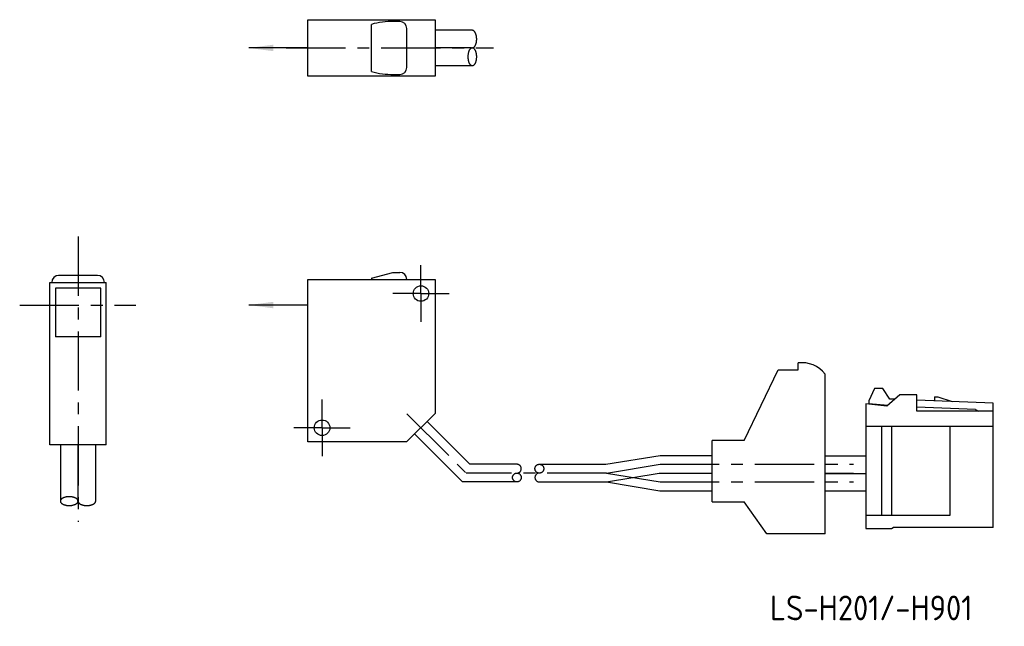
# Model space of a CAD drawing. Extents: x 0 to 214, y -4 to 561.
import ezdxf

# ---------------------------------------------------------------- set-up
doc = ezdxf.new("R2010")
doc.units = 0
doc.linetypes.add('AM_ISO09W050', pattern=[22.5, 12, -1.5, 3, -1.5, 3, -1.5])
doc.linetypes.add('CENTER', pattern=[13.421505, 8.388441, -1.677688, 1.677688, -1.677688])
doc.layers.get('0').update_dxf_attribs({"linetype": 'CONTINUOUS'})
doc.styles.get("Standard").update_dxf_attribs({"font": 'isocp.shx', "bigfont": 'extfont.shx'})

msp = doc.modelspace()

# ---------------------------------------------------------------- linework, layer by layer
at = {"color": 7, "linetype": 'CONTINUOUS'}
for p, q in [((40.34, 81.66), (58.34, 81.66)), ((40.34, 73.66), (40.34, 81.66)), ((49.34, 74.32), (49.34, 80.99)), ((53.34, 81.41), (52.47, 81.41)), ((58.34, 81.66), (58.34, 73.66)), ((54.34, 74.91), (54.34, 80.41)), ((63.6, 80.16), (58.34, 80.16)), ((52.47, 73.91), (53.34, 73.91)), ((58.34, 75.16), (63.6, 75.16)), ((58.34, 73.66), (40.34, 73.66)), ((10.55, 45.47), (5.05, 45.47)), ((40.34, 21.9), (40.34, 44.9)), ((40.34, 44.9), (58.34, 44.9)), ((49.34, 45.09), (52.34, 45.9)), ((49.34, 45.09), (49.34, 44.9)), ((49.34, 44.9), (49.34, 44.94)), ((52.34, 45.9), (53.34, 45.9)), ((58.34, 44.9), (58.34, 25.93)), ((3.8, 44.47), (11.8, 44.47)), ((3.8, 21.47), (3.8, 44.47)), ((11, 43.67), (4.6, 43.67)), ((4.6, 43.67), (4.6, 36.75)), ((11, 36.75), (11, 43.67)), ((11.8, 21.47), (11.8, 44.47)), ((11, 36.75), (4.6, 36.75)), ((102.11, 22.11), (106.91, 32.11)), ((106.91, 32.11), (108.65, 32.11)), ((108.65, 32.11), (109.76, 32.11)), ((109.76, 32.11), (109.76, 33.08)), ((113.56, 8.91), (113.56, 31.51)), ((120.53, 29.44), (119.73, 27.72)), ((121.73, 29.44), (120.53, 29.44)), ((122.73, 27.97), (121.73, 29.44)), ((124.13, 28.54), (122.3, 26.97)), ((123.43, 27.94), (122.73, 27.97)), ((123.43, 27.94), (122.73, 27.97)), ((122.73, 27.97), (122.73, 27.97)), ((126.53, 28.54), (124.13, 28.54)), ((126.53, 26.24), (126.53, 28.54)), ((129.03, 28.29), (129.53, 28.29)), ((129.03, 28.29), (129.03, 27.72)), ((129.53, 28.29), (131.53, 27.62)), ((119.33, 27.27), (119.33, 9.64)), ((122.3, 26.97), (119.33, 27.27)), ((119.73, 27.72), (119.73, 27.34)), ((119.73, 27.34), (122.43, 27.08)), ((137.33, 27.39), (126.53, 27.82)), ((134.83, 26.48), (126.53, 26.81)), ((134.83, 26.48), (135.29, 26.24)), ((137.33, 9.79), (137.33, 27.39)), ((58.34, 25.93), (54.3, 21.9)), ((137.33, 26.24), (126.53, 26.24)), ((63.26, 18.74), (57.2, 24.79)), ((137.33, 24.09), (119.33, 24.09)), ((121.53, 24.09), (121.53, 11.49)), ((122.93, 24.09), (122.93, 11.54)), ((131.23, 24.09), (131.23, 11.49)), ((55.44, 23.03), (62.22, 16.24)), ((11.8, 21.47), (3.8, 21.47)), ((5.3, 21.47), (5.3, 13.52)), ((10.3, 13.52), (10.3, 21.47)), ((54.3, 21.9), (40.34, 21.9)), ((102.11, 22.11), (97.56, 22.11)), ((97.56, 13.41), (97.56, 22.11)), ((82.5, 18.74), (90.18, 19.99)), ((90.18, 19.99), (97.56, 19.99)), ((113.56, 19.95), (119.33, 19.95)), ((69.92, 18.74), (63.26, 18.74)), ((73.1, 18.74), (82.5, 18.74)), ((82.6, 16.24), (90.08, 17.49)), ((90.08, 17.49), (97.56, 17.49)), ((113.56, 17.45), (119.33, 17.45)), ((117.55, 17.45), (113.56, 17.45)), ((69.92, 16.24), (62.22, 16.24)), ((73.1, 16.24), (82.6, 16.24)), ((82.6, 16.24), (90.17, 14.99)), ((90.17, 14.99), (97.56, 14.99)), ((119.33, 14.95), (113.56, 14.95)), ((97.56, 13.41), (102.11, 13.41)), ((105.28, 8.91), (102.11, 13.41)), ((131.23, 11.49), (119.33, 11.49)), ((122.93, 9.64), (123.18, 9.79)), ((137.33, 9.79), (123.18, 9.79)), ((113.56, 8.91), (105.28, 8.91)), ((119.33, 9.64), (122.93, 9.64))]:
    msp.add_line(p, q, dxfattribs=at)
at = {"color": 4, "linetype": 'CONTINUOUS'}
for p, q in [((40.34, 77.66), (31.96, 77.66)), ((40.34, 41.27), (31.96, 41.27))]:
    msp.add_line(p, q, dxfattribs=at)
at = {"color": 4, "linetype": 'CENTER'}
for p, q in [((37.28, 77.66), (66.63, 77.66)), ((7.8, 50.97), (7.8, 10.58)), ((56.34, 42.9), (56.34, 46.9)), ((56.34, 42.9), (52.34, 42.9)), ((56.34, 42.9), (56.34, 38.9)), ((56.34, 42.9), (60.34, 42.9)), ((-0.46, 41.27), (16, 41.27)), ((42.34, 23.9), (42.34, 27.9)), ((54.34, 25.89), (62.74, 17.49)), ((42.34, 23.9), (38.34, 23.9)), ((42.34, 23.9), (46.34, 23.9)), ((42.34, 23.9), (42.34, 19.9)), ((82.6, 17.49), (90.18, 18.74)), ((90.18, 18.74), (117.55, 18.74)), ((82.6, 17.49), (62.74, 17.49)), ((82.6, 17.49), (90.18, 16.24)), ((90.18, 16.24), (117.55, 16.24))]:
    msp.add_line(p, q, dxfattribs=at)
for p, q in [((63.5, 77.66), (58.34, 77.66)), ((7.8, 13.62), (7.8, 21.47))]:
    msp.add_line(p, q)
at = {"color": 3, "linetype": 'AM_ISO09W050'}
for points in [[(63.6, 77.66, 0), (63.62, 77.66, 0), (63.63, 77.66, 0), (63.65, 77.66, 0), (63.66, 77.66, 0), (63.68, 77.67, 0), (63.7, 77.67, 0), (63.71, 77.68, 0), (63.73, 77.68, 0), (63.74, 77.69, 0), (63.76, 77.7, 0), (63.77, 77.7, 0), (63.78, 77.71, 0), (63.8, 77.72, 0), (63.81, 77.73, 0), (63.83, 77.74, 0), (63.84, 77.75, 0), (63.86, 77.77, 0), (63.87, 77.78, 0), (63.88, 77.79, 0), (63.9, 77.81, 0), (63.91, 77.82, 0), (63.92, 77.84, 0), (63.94, 77.85, 0), (63.95, 77.87, 0), (63.96, 77.89, 0), (63.98, 77.9, 0), (63.99, 77.92, 0), (64, 77.94, 0), (64.01, 77.96, 0), (64.02, 77.98, 0), (64.03, 78, 0), (64.05, 78.02, 0), (64.06, 78.05, 0), (64.07, 78.07, 0), (64.08, 78.09, 0), (64.09, 78.12, 0), (64.1, 78.14, 0), (64.11, 78.16, 0), (64.11, 78.19, 0), (64.12, 78.21, 0), (64.13, 78.24, 0), (64.14, 78.27, 0), (64.15, 78.29, 0), (64.15, 78.32, 0), (64.16, 78.35, 0), (64.17, 78.37, 0), (64.17, 78.4, 0), (64.18, 78.43, 0), (64.19, 78.46, 0), (64.19, 78.49, 0), (64.2, 78.52, 0), (64.2, 78.55, 0), (64.21, 78.58, 0), (64.21, 78.6, 0), (64.21, 78.63, 0), (64.22, 78.66, 0), (64.22, 78.69, 0), (64.22, 78.73, 0), (64.22, 78.76, 0), (64.23, 78.79, 0), (64.23, 78.82, 0), (64.23, 78.85, 0), (64.23, 78.88, 0), (64.23, 78.91, 0), (64.23, 78.94, 0), (64.23, 78.97, 0), (64.23, 79, 0), (64.23, 79.03, 0), (64.22, 79.06, 0), (64.22, 79.09, 0), (64.22, 79.12, 0), (64.22, 79.15, 0), (64.21, 79.18, 0), (64.21, 79.21, 0), (64.21, 79.24, 0), (64.2, 79.27, 0), (64.2, 79.3, 0), (64.19, 79.33, 0), (64.19, 79.36, 0), (64.18, 79.39, 0), (64.17, 79.42, 0), (64.17, 79.44, 0), (64.16, 79.47, 0), (64.15, 79.5, 0), (64.15, 79.52, 0), (64.14, 79.55, 0), (64.13, 79.58, 0), (64.12, 79.6, 0), (64.11, 79.63, 0), (64.11, 79.65, 0), (64.1, 79.68, 0), (64.09, 79.7, 0), (64.08, 79.72, 0), (64.07, 79.75, 0), (64.06, 79.77, 0), (64.05, 79.79, 0), (64.03, 79.81, 0), (64.02, 79.83, 0), (64.01, 79.86, 0), (64, 79.87, 0), (63.99, 79.89, 0), (63.98, 79.91, 0), (63.96, 79.93, 0), (63.95, 79.95, 0), (63.94, 79.96, 0), (63.92, 79.98, 0), (63.91, 80, 0), (63.9, 80.01, 0), (63.88, 80.03, 0), (63.87, 80.04, 0), (63.86, 80.05, 0), (63.84, 80.06, 0), (63.83, 80.07, 0), (63.81, 80.09, 0), (63.8, 80.1, 0), (63.78, 80.1, 0), (63.77, 80.11, 0), (63.76, 80.12, 0), (63.74, 80.13, 0), (63.73, 80.13, 0), (63.71, 80.14, 0), (63.7, 80.14, 0), (63.68, 80.15, 0), (63.66, 80.15, 0), (63.65, 80.16, 0), (63.63, 80.16, 0), (63.62, 80.16, 0), (63.6, 80.16, 0)], [(63.6, 77.66, 0), (63.57, 77.66, 0), (63.54, 77.65, 0), (63.51, 77.64, 0), (63.48, 77.63, 0), (63.45, 77.62, 0), (63.42, 77.6, 0), (63.39, 77.59, 0), (63.36, 77.56, 0), (63.34, 77.54, 0), (63.31, 77.51, 0), (63.28, 77.48, 0), (63.26, 77.45, 0), (63.23, 77.41, 0), (63.21, 77.37, 0), (63.18, 77.33, 0), (63.16, 77.29, 0), (63.14, 77.25, 0), (63.12, 77.2, 0), (63.1, 77.15, 0), (63.08, 77.1, 0), (63.07, 77.05, 0), (63.05, 77, 0), (63.04, 76.94, 0), (63.03, 76.89, 0), (63.01, 76.83, 0), (63.01, 76.77, 0), (63, 76.71, 0), (62.99, 76.65, 0), (62.99, 76.59, 0), (62.98, 76.53, 0), (62.98, 76.47, 0), (62.98, 76.41, 0), (62.98, 76.35, 0), (62.98, 76.29, 0), (62.99, 76.23, 0), (62.99, 76.16, 0), (63, 76.1, 0), (63.01, 76.05, 0), (63.01, 75.99, 0), (63.03, 75.93, 0), (63.04, 75.87, 0), (63.05, 75.82, 0), (63.07, 75.77, 0), (63.08, 75.71, 0), (63.1, 75.66, 0), (63.12, 75.62, 0), (63.14, 75.57, 0), (63.16, 75.52, 0), (63.18, 75.48, 0), (63.21, 75.44, 0), (63.23, 75.4, 0), (63.26, 75.37, 0), (63.28, 75.34, 0), (63.31, 75.31, 0), (63.34, 75.28, 0), (63.36, 75.25, 0), (63.39, 75.23, 0), (63.42, 75.21, 0), (63.45, 75.2, 0), (63.48, 75.18, 0), (63.51, 75.17, 0), (63.54, 75.16, 0), (63.57, 75.16, 0), (63.6, 75.16, 0), (63.63, 75.16, 0), (63.66, 75.16, 0), (63.7, 75.17, 0), (63.73, 75.18, 0), (63.76, 75.2, 0), (63.78, 75.21, 0), (63.81, 75.23, 0), (63.84, 75.25, 0), (63.87, 75.28, 0), (63.9, 75.31, 0), (63.92, 75.34, 0), (63.95, 75.37, 0), (63.98, 75.4, 0), (64, 75.44, 0), (64.02, 75.48, 0), (64.05, 75.52, 0), (64.07, 75.57, 0), (64.09, 75.62, 0), (64.11, 75.66, 0), (64.12, 75.71, 0), (64.14, 75.77, 0), (64.15, 75.82, 0), (64.17, 75.87, 0), (64.18, 75.93, 0), (64.19, 75.99, 0), (64.2, 76.05, 0), (64.21, 76.1, 0), (64.22, 76.16, 0), (64.22, 76.23, 0), (64.23, 76.29, 0), (64.23, 76.35, 0), (64.23, 76.41, 0), (64.23, 76.47, 0), (64.23, 76.53, 0), (64.22, 76.59, 0), (64.22, 76.65, 0), (64.21, 76.71, 0), (64.2, 76.77, 0), (64.19, 76.83, 0), (64.18, 76.89, 0), (64.17, 76.94, 0), (64.15, 77, 0), (64.14, 77.05, 0), (64.12, 77.1, 0), (64.11, 77.15, 0), (64.09, 77.2, 0), (64.07, 77.25, 0), (64.05, 77.29, 0), (64.02, 77.33, 0), (64, 77.37, 0), (63.98, 77.41, 0), (63.95, 77.45, 0), (63.92, 77.48, 0), (63.9, 77.51, 0), (63.87, 77.54, 0), (63.84, 77.56, 0), (63.81, 77.59, 0), (63.78, 77.6, 0), (63.76, 77.62, 0), (63.73, 77.63, 0), (63.7, 77.64, 0), (63.66, 77.65, 0), (63.63, 77.66, 0), (63.6, 77.66, 0)], [(7.8, 13.52, 0), (7.8, 13.55, 0), (7.79, 13.58, 0), (7.78, 13.61, 0), (7.77, 13.64, 0), (7.76, 13.67, 0), (7.74, 13.7, 0), (7.72, 13.73, 0), (7.7, 13.76, 0), (7.68, 13.79, 0), (7.65, 13.81, 0), (7.62, 13.84, 0), (7.59, 13.87, 0), (7.55, 13.89, 0), (7.51, 13.92, 0), (7.47, 13.94, 0), (7.43, 13.96, 0), (7.39, 13.98, 0), (7.34, 14, 0), (7.29, 14.02, 0), (7.24, 14.04, 0), (7.19, 14.05, 0), (7.14, 14.07, 0), (7.08, 14.08, 0), (7.03, 14.1, 0), (6.97, 14.11, 0), (6.91, 14.12, 0), (6.85, 14.13, 0), (6.79, 14.13, 0), (6.73, 14.14, 0), (6.67, 14.14, 0), (6.61, 14.14, 0), (6.55, 14.14, 0), (6.49, 14.14, 0), (6.42, 14.14, 0), (6.36, 14.14, 0), (6.3, 14.13, 0), (6.24, 14.13, 0), (6.18, 14.12, 0), (6.13, 14.11, 0), (6.07, 14.1, 0), (6.01, 14.08, 0), (5.96, 14.07, 0), (5.9, 14.05, 0), (5.85, 14.04, 0), (5.8, 14.02, 0), (5.75, 14, 0), (5.71, 13.98, 0), (5.66, 13.96, 0), (5.62, 13.94, 0), (5.58, 13.92, 0), (5.54, 13.89, 0), (5.51, 13.87, 0), (5.47, 13.84, 0), (5.44, 13.81, 0), (5.42, 13.79, 0), (5.39, 13.76, 0), (5.37, 13.73, 0), (5.35, 13.7, 0), (5.33, 13.67, 0), (5.32, 13.64, 0), (5.31, 13.61, 0), (5.3, 13.58, 0), (5.3, 13.55, 0), (5.3, 13.52, 0), (5.3, 13.49, 0), (5.3, 13.46, 0), (5.31, 13.43, 0), (5.32, 13.4, 0), (5.33, 13.37, 0), (5.35, 13.34, 0), (5.37, 13.31, 0), (5.39, 13.28, 0), (5.42, 13.25, 0), (5.44, 13.22, 0), (5.47, 13.2, 0), (5.51, 13.17, 0), (5.54, 13.15, 0), (5.58, 13.12, 0), (5.62, 13.1, 0), (5.66, 13.08, 0), (5.71, 13.06, 0), (5.75, 13.04, 0), (5.8, 13.02, 0), (5.85, 13, 0), (5.9, 12.98, 0), (5.96, 12.97, 0), (6.01, 12.95, 0), (6.07, 12.94, 0), (6.13, 12.93, 0), (6.18, 12.92, 0), (6.24, 12.91, 0), (6.3, 12.91, 0), (6.36, 12.9, 0), (6.42, 12.9, 0), (6.49, 12.89, 0), (6.55, 12.89, 0), (6.61, 12.89, 0), (6.67, 12.9, 0), (6.73, 12.9, 0), (6.79, 12.91, 0), (6.85, 12.91, 0), (6.91, 12.92, 0), (6.97, 12.93, 0), (7.03, 12.94, 0), (7.08, 12.95, 0), (7.14, 12.97, 0), (7.19, 12.98, 0), (7.24, 13, 0), (7.29, 13.02, 0), (7.34, 13.04, 0), (7.39, 13.06, 0), (7.43, 13.08, 0), (7.47, 13.1, 0), (7.51, 13.12, 0), (7.55, 13.15, 0), (7.59, 13.17, 0), (7.62, 13.2, 0), (7.65, 13.22, 0), (7.68, 13.25, 0), (7.7, 13.28, 0), (7.72, 13.31, 0), (7.74, 13.34, 0), (7.76, 13.37, 0), (7.77, 13.4, 0), (7.78, 13.43, 0), (7.79, 13.46, 0), (7.8, 13.49, 0), (7.8, 13.52, 0)], [(7.8, 13.52, 0), (7.8, 13.5, 0), (7.8, 13.49, 0), (7.8, 13.47, 0), (7.8, 13.46, 0), (7.81, 13.44, 0), (7.81, 13.43, 0), (7.82, 13.41, 0), (7.82, 13.4, 0), (7.83, 13.38, 0), (7.83, 13.37, 0), (7.84, 13.35, 0), (7.85, 13.34, 0), (7.86, 13.32, 0), (7.87, 13.31, 0), (7.88, 13.29, 0), (7.89, 13.28, 0), (7.9, 13.27, 0), (7.92, 13.25, 0), (7.93, 13.24, 0), (7.94, 13.22, 0), (7.96, 13.21, 0), (7.97, 13.2, 0), (7.99, 13.18, 0), (8.01, 13.17, 0), (8.02, 13.16, 0), (8.04, 13.15, 0), (8.06, 13.13, 0), (8.08, 13.12, 0), (8.1, 13.11, 0), (8.12, 13.1, 0), (8.14, 13.09, 0), (8.16, 13.08, 0), (8.18, 13.07, 0), (8.21, 13.06, 0), (8.23, 13.05, 0), (8.25, 13.04, 0), (8.28, 13.03, 0), (8.3, 13.02, 0), (8.33, 13.01, 0), (8.35, 13, 0), (8.38, 12.99, 0), (8.4, 12.98, 0), (8.43, 12.98, 0), (8.46, 12.97, 0), (8.48, 12.96, 0), (8.51, 12.95, 0), (8.54, 12.95, 0), (8.57, 12.94, 0), (8.6, 12.94, 0), (8.63, 12.93, 0), (8.65, 12.93, 0), (8.68, 12.92, 0), (8.71, 12.92, 0), (8.74, 12.91, 0), (8.77, 12.91, 0), (8.8, 12.91, 0), (8.83, 12.9, 0), (8.86, 12.9, 0), (8.89, 12.9, 0), (8.92, 12.9, 0), (8.95, 12.9, 0), (8.99, 12.89, 0), (9.02, 12.89, 0), (9.05, 12.89, 0), (9.08, 12.89, 0), (9.11, 12.89, 0), (9.14, 12.9, 0), (9.17, 12.9, 0), (9.2, 12.9, 0), (9.23, 12.9, 0), (9.26, 12.9, 0), (9.29, 12.91, 0), (9.32, 12.91, 0), (9.35, 12.91, 0), (9.38, 12.92, 0), (9.41, 12.92, 0), (9.44, 12.93, 0), (9.47, 12.93, 0), (9.5, 12.94, 0), (9.53, 12.94, 0), (9.55, 12.95, 0), (9.58, 12.95, 0), (9.61, 12.96, 0), (9.64, 12.97, 0), (9.66, 12.98, 0), (9.69, 12.98, 0), (9.72, 12.99, 0), (9.74, 13, 0), (9.77, 13.01, 0), (9.79, 13.02, 0), (9.82, 13.03, 0), (9.84, 13.04, 0), (9.86, 13.05, 0), (9.89, 13.06, 0), (9.91, 13.07, 0), (9.93, 13.08, 0), (9.95, 13.09, 0), (9.97, 13.1, 0), (9.99, 13.11, 0), (10.01, 13.12, 0), (10.03, 13.13, 0), (10.05, 13.15, 0), (10.07, 13.16, 0), (10.09, 13.17, 0), (10.1, 13.18, 0), (10.12, 13.2, 0), (10.13, 13.21, 0), (10.15, 13.22, 0), (10.16, 13.24, 0), (10.18, 13.25, 0), (10.19, 13.27, 0), (10.2, 13.28, 0), (10.21, 13.29, 0), (10.22, 13.31, 0), (10.23, 13.32, 0), (10.24, 13.34, 0), (10.25, 13.35, 0), (10.26, 13.37, 0), (10.27, 13.38, 0), (10.27, 13.4, 0), (10.28, 13.41, 0), (10.28, 13.43, 0), (10.29, 13.44, 0), (10.29, 13.46, 0), (10.29, 13.47, 0), (10.3, 13.49, 0), (10.3, 13.5, 0), (10.3, 13.52, 0)]]:
    msp.add_polyline3d(points, dxfattribs=at)
at = {"color": 7, "linetype": 'CONTINUOUS'}
for centre in [(56.34, 42.9), (42.34, 23.9)]:
    msp.add_circle(centre, 1.1, dxfattribs=at)
at = {"color": 3, "linetype": 'AM_ISO09W050'}
for centre in [(73.1, 18.11), (69.92, 16.86)]:
    msp.add_circle(centre, 0.625, dxfattribs=at)
for centre, radius, start, end in [((52.25, 71), 10.41, 88.7957, 106.2671), ((52.25, 84.31), 10.4, 253.7321, 271.1954)]:
    msp.add_arc(centre, radius, start, end)
at = {"color": 7, "linetype": 'CONTINUOUS'}
for centre, radius, start, end in [((53.34, 80.41), 1, 0, 90), ((53.34, 74.91), 1, 270, 0), ((5.07, 44.47), 1, 90, 180), ((10.53, 44.47), 1, 0, 90), ((53.34, 44.9), 1, 0, 90), ((110.26, 28.91), 4.2, 38.2132, 96.8371)]:
    msp.add_arc(centre, radius, start, end, dxfattribs=at)
at = {"color": 3, "linetype": 'AM_ISO09W050'}
for centre, start, end in [((69.92, 18.11), 270, 90), ((73.1, 16.86), 90, 270)]:
    msp.add_arc(centre, 0.625, start, end, dxfattribs=at)
at = {"color": 4, "linetype": 'CONTINUOUS'}
for points in [[(35.46, 78.12), (35.46, 77.2), (31.96, 77.66)], [(35.46, 41.73), (35.46, 40.81), (31.96, 41.27)]]:
    msp.add_solid(points, dxfattribs=at)

# ---------------------------------------------------------------- texts
at = {"color": 2}
msp.add_text('LS-H201/-H901', height=3.5, dxfattribs=at).set_placement((105.75, -3.35))

doc.saveas('drawing.dxf')
